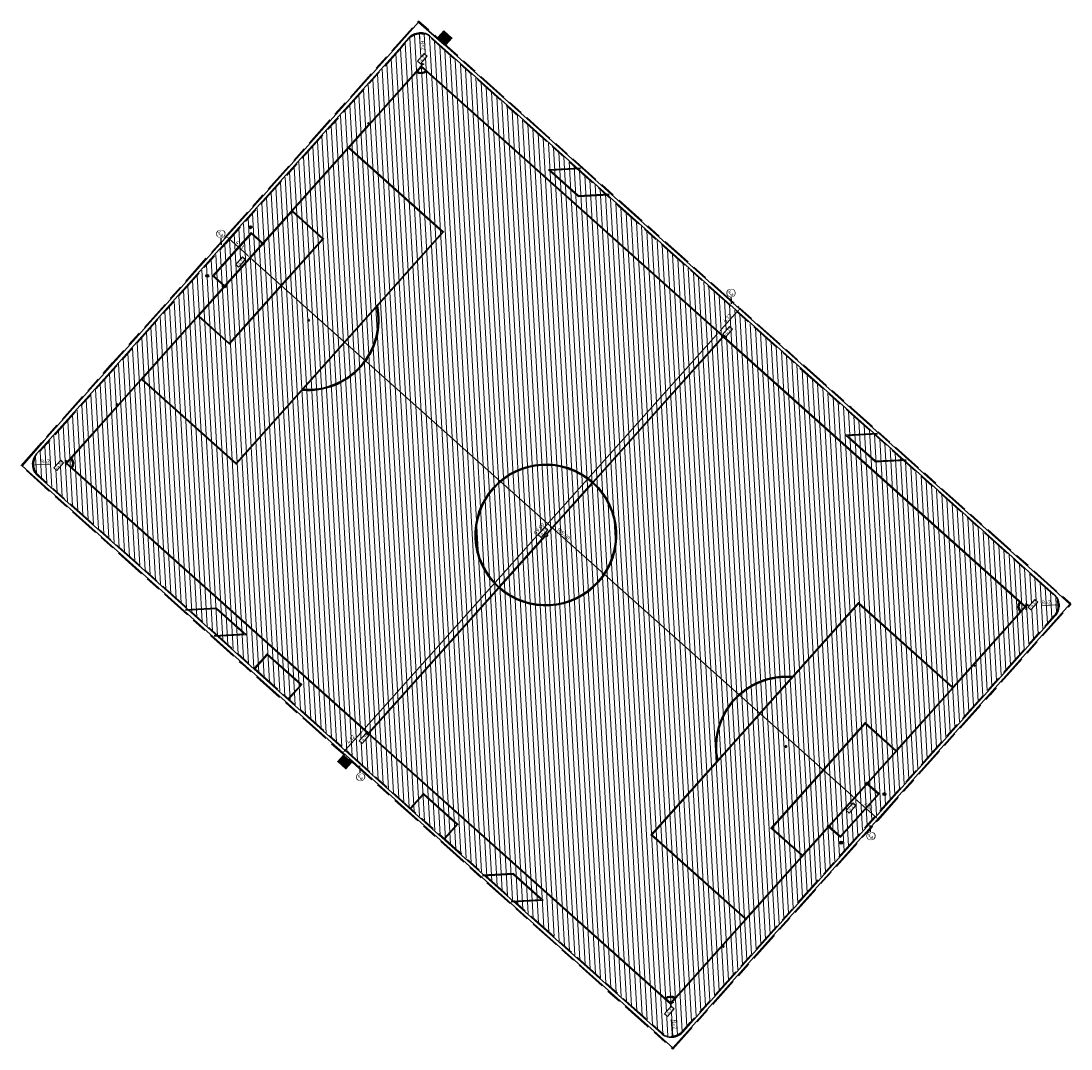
# Model space of a CAD drawing. Extents: x 102885 to 117860, y 477476 to 480770.
# Tile 3 of 7: x 104341 to 104477, y 478578 to 478711. Entities that reach past the tile are written whole.
import ezdxf
from ezdxf.enums import TextEntityAlignment as Align

# ---------------------------------------------------------------- set-up
doc = ezdxf.new("R2010")
doc.units = 0
doc.header["$LTSCALE"] = 0.5
doc.set_wipeout_variables(frame=1)
doc.linetypes.add('VH-OPSLUITBAND_100X200', pattern=[16, 8, -2, 4, -2])
for name, color, linetype, lineweight in [('N-ME-IE-MEUBILAIR_WEGMEUBILAIR_PAAL-S', 7, 'Continuous', 25), ('N-ME-VH-KANTOPSLUITING_OPSLUITBAND_100X200-G', 150, 'VH-OPSLUITBAND_100X200', 35), ('N-ME-VH-KANTOPSLUITING_VOORKANTBAND-G', 50, 'Continuous', 35), ('N-WE-GR-SPORTVELD-A-200', 62, 'Continuous', 18), ('N-WE-IE-MEUBILAIR_WEGMEUBILAIR-S', 7, 'Continuous', 25), ('N-WE-OG-BEBOUWING_BIJZONDERE DOELEINDEN-G', 7, 'Continuous', 25), ('N-WE-VH-VERHARDING_ROOSTER-A-200', 252, 'Continuous', 18), ('N-WE-VW-MARKERING_LANGS_STREEP_DOORGETROKKEN_015-G', 7, 'Continuous', 35), ('X-XX-AL-M', 7, 'Continuous', 18), ('X-XX-AL-T18', 10, 'Continuous', 18), ('X-XX-AL-VERWIJZING-S', 7, 'Continuous', 25), ('X1-XX-AL-M', 7, 'Continuous', 18)]:
    doc.layers.add(name, color=color, linetype=linetype, lineweight=lineweight)
doc.styles.add('NLCS-ISO', font='NLCS-ISO.ttf')
doc.styles.add('NLCS-ISO-M200-T18', font='NLCS-ISO.ttf', dxfattribs={"height": 0.36})
doc.styles.add('NLCS-ISO-M200-T25', font='NLCS-ISO.ttf', dxfattribs={"height": 0.5})
doc.dimstyles.new('NLCS-M200-T25-PIJL_L2_H1', dxfattribs={"dimscale": 0.2, "dimtxt": 2.5, "dimasz": 2.5, "dimexe": 2, "dimexo": 2, "dimgap": 0.7, "dimtad": 1, "dimzin": 0, "dimdsep": 46, "dimtxsty": 'NLCS-ISO-M200-T25', "dimcen": 0, "dimdle": 2, "dimclrd": 256, "dimclre": 256, "dimclrt": 256, "dimadec": 1, "dimazin": 0, "dimtfac": 1, "dimtdec": 3, "dimtofl": 0, "dimtmove": 0, "dimatfit": 3, "dimfxl": 2, "dimfxlon": 1, "dimtfillclr": 256, "dimtolj": 1, "dimtzin": 0, "dimlwd": -1, "dimlwe": -1, "dimarcsym": 0})

# ---------------------------------------------------------------- blocks, each defined once
blk = doc.blocks.new('SIE-WEG_PAAL_VAST-SO')
blk.add_hatch(color=256).paths.add_polyline_path([(0.09, 0.09), (-0.09, 0.09), (-0.09, -0.09), (0.09, -0.09)])
at = {"flags": 128}
blk.add_lwpolyline([(0.09, 0.09), (-0.09, 0.09), (-0.09, -0.09), (0.09, -0.09)], close=True, dxfattribs=at)
blk.add_circle((0, 0), 0.188)
blk = doc.blocks.new('*D42')
at = {"layer": 'X-XX-AL-M', "transparency": 16777216}
for p, q in [((104385.47, 478619.74), (104430.8, 478670.44)), ((104431.39, 478670.58), (104430.83, 478671.08)), ((104385.4, 478619.14), (104384.84, 478619.64))]:
    blk.add_line(p, q, dxfattribs=at)
for points in [[(104430.73, 478670.49), (104430.86, 478670.38), (104431.13, 478670.81)], [(104385.41, 478619.8), (104385.54, 478619.69), (104385.14, 478619.37)]]:
    blk.add_solid(points, dxfattribs=at)
at = {"layer": 'X-XX-AL-M', "transparency": 16777216, "insert": (104407.84, 478645.35), "char_height": 0.5, "attachment_point": 5, "rotation": 48.2009, "style": 'NLCS-ISO-M200-T25'}
blk.add_mtext('\\A1;69.00', dxfattribs=at)
blk = doc.blocks.new('*D43')
at = {"layer": 'X-XX-AL-M', "transparency": 16777216}
for p, q in [((104431.46, 478671.18), (104433.54, 478673.51)), ((104433.74, 478674), (104433.58, 478674.15)), ((104431.43, 478670.54), (104430.83, 478671.08))]:
    blk.add_line(p, q, dxfattribs=at)
for points in [[(104433.48, 478673.56), (104433.61, 478673.45), (104433.88, 478673.88)], [(104431.4, 478671.24), (104431.53, 478671.13), (104431.13, 478670.81)]]:
    blk.add_solid(points, dxfattribs=at)
at = {"layer": 'X-XX-AL-M', "transparency": 16777216, "insert": (104432.21, 478672.61), "char_height": 0.5, "attachment_point": 5, "rotation": 48.2009, "style": 'NLCS-ISO-M200-T25'}
blk.add_mtext('\\A1;4.12', dxfattribs=at)
blk = doc.blocks.new('*D44')
at = {"layer": 'X-XX-AL-M', "transparency": 16777216}
for p, q in [((104382.73, 478616.67), (104384.81, 478619)), ((104385.44, 478619.1), (104384.84, 478619.64)), ((104382.69, 478616.03), (104382.1, 478616.57))]:
    blk.add_line(p, q, dxfattribs=at)
for points in [[(104384.74, 478619.05), (104384.87, 478618.94), (104385.14, 478619.37)], [(104382.66, 478616.73), (104382.79, 478616.62), (104382.39, 478616.3)]]:
    blk.add_solid(points, dxfattribs=at)
at = {"layer": 'X-XX-AL-M', "transparency": 16777216, "insert": (104383.48, 478618.09), "char_height": 0.5, "attachment_point": 5, "rotation": 48.2009, "style": 'NLCS-ISO-M200-T25'}
blk.add_mtext('\\A1;4.12', dxfattribs=at)
blk = doc.blocks.new('SIE-WEG_PAAL_VLAGGENMAST-SO')
at = {"linetype": 'ByBlock', "lineweight": 18}
h = blk.add_hatch(color=0, dxfattribs=at)
h.dxf.hatch_style = 1
h.paths.add_polyline_path([(0, 2), (2, 1), (0, 0)])
at = {"color": 0, "linetype": 'ByBlock', "lineweight": 18}
blk.add_lwpolyline([(0, 2), (0, -2)], dxfattribs=at)
blk.add_lwpolyline([(0, 2), (2, 1), (0, 0)], close=True, dxfattribs=at)
blk = doc.blocks.new('SIE-WEG_PAAL_UITNEEMBAAR-SO')
h = blk.add_hatch(color=256)
h.paths.add_polyline_path([(0.19, 0, 1), (-0.19, 0, 1)])
h.paths.add_polyline_path([(0.09, -0.09), (-0.09, -0.09), (-0.09, 0.09), (0.09, 0.09)], flags=16)
at = {"flags": 128}
blk.add_lwpolyline([(0.09, 0.09), (-0.09, 0.09), (-0.09, -0.09), (0.09, -0.09)], close=True, dxfattribs=at)
blk.add_circle((0, 0), 0.188)
blk = doc.blocks.new('N-SAL-VERWIJZING_MATERIAALNUMMER-SO')
blk.add_circle((0, 0), 2.46)
blk.add_wipeout([(2.46, 0), (2.46, 0.15), (2.44, 0.31), (2.42, 0.46), (2.39, 0.61), (2.34, 0.76), (2.29, 0.91), (2.23, 1.05), (2.16, 1.19), (2.08, 1.32), (1.99, 1.45), (1.9, 1.57), (1.8, 1.69), (1.69, 1.8), (1.57, 1.9), (1.45, 1.99), (1.32, 2.08), (1.19, 2.16), (1.05, 2.23), (0.91, 2.29), (0.76, 2.34), (0.61, 2.39), (0.46, 2.42), (0.31, 2.44), (0.15, 2.46), (0, 2.46), (-0.15, 2.46), (-0.31, 2.44), (-0.46, 2.42), (-0.61, 2.39), (-0.76, 2.34), (-0.91, 2.29), (-1.05, 2.23), (-1.19, 2.16), (-1.32, 2.08), (-1.45, 1.99), (-1.57, 1.9), (-1.69, 1.8), (-1.8, 1.69), (-1.9, 1.57), (-1.99, 1.45), (-2.08, 1.32), (-2.16, 1.19), (-2.23, 1.05), (-2.29, 0.91), (-2.34, 0.76), (-2.39, 0.61), (-2.42, 0.46), (-2.44, 0.31), (-2.46, 0.15), (-2.46, 0), (-2.46, -0.15), (-2.44, -0.31), (-2.42, -0.46), (-2.39, -0.61), (-2.34, -0.76), (-2.29, -0.91), (-2.23, -1.05), (-2.16, -1.19), (-2.08, -1.32), (-1.99, -1.45), (-1.9, -1.57), (-1.8, -1.69), (-1.69, -1.8), (-1.57, -1.9), (-1.45, -1.99), (-1.32, -2.08), (-1.19, -2.16), (-1.05, -2.23), (-0.91, -2.29), (-0.76, -2.34), (-0.61, -2.39), (-0.46, -2.42), (-0.31, -2.44), (-0.15, -2.46), (0, -2.46), (0.15, -2.46), (0.31, -2.44), (0.46, -2.42), (0.61, -2.39), (0.76, -2.34), (0.91, -2.29), (1.05, -2.23), (1.19, -2.16), (1.32, -2.08), (1.45, -1.99), (1.57, -1.9), (1.69, -1.8), (1.8, -1.69), (1.9, -1.57), (1.99, -1.45), (2.08, -1.32), (2.16, -1.19), (2.23, -1.05), (2.29, -0.91), (2.34, -0.76), (2.39, -0.61), (2.42, -0.46), (2.44, -0.31)])
at = {"style": 'NLCS-ISO'}
blk.add_attdef('MATERIAALNUMMER', text='', height=2.5, dxfattribs=at).set_placement((0, 0), align=Align.MIDDLE_CENTER)
blk = doc.blocks.new('*D45')
at = {"layer": 'X1-XX-AL-M', "transparency": 16777216}
for p, q in [((104370.69, 478680.78), (104370.15, 478680.18)), ((104370.79, 478680.14), (104448.32, 478610.83)), ((104448.96, 478610.79), (104448.43, 478610.19))]:
    blk.add_line(p, q, dxfattribs=at)
for points in [[(104370.85, 478680.21), (104370.74, 478680.08), (104370.42, 478680.48)], [(104448.38, 478610.89), (104448.27, 478610.76), (104448.7, 478610.49)]]:
    blk.add_solid(points, dxfattribs=at)
at = {"layer": 'X1-XX-AL-M', "transparency": 16777216, "insert": (104411, 478644.72), "char_height": 0.5, "attachment_point": 5, "rotation": 318.2009, "style": 'NLCS-ISO-M200-T25'}
blk.add_mtext('\\A1;105.00', dxfattribs=at)
blk = doc.blocks.new('*D46')
at = {"layer": 'X1-XX-AL-M', "transparency": 16777216}
for p, q in [((104448.43, 478610.19), (104448.96, 478610.79)), ((104449.07, 478610.16), (104451.41, 478608.07)), ((104451.51, 478607.44), (104452.05, 478608.03))]:
    blk.add_line(p, q, dxfattribs=at)
for points in [[(104449.13, 478610.22), (104449.01, 478610.1), (104448.7, 478610.49)], [(104451.46, 478608.13), (104451.35, 478608.01), (104451.78, 478607.73)]]:
    blk.add_solid(points, dxfattribs=at)
at = {"layer": 'X1-XX-AL-M', "transparency": 16777216, "insert": (104450.5, 478609.4), "char_height": 0.5, "attachment_point": 5, "rotation": 318.1981, "style": 'NLCS-ISO-M200-T25'}
blk.add_mtext('\\A1;4.14', dxfattribs=at)
blk = doc.blocks.new('*D47')
at = {"layer": 'X1-XX-AL-M', "transparency": 16777216}
for p, q in [((104367.08, 478682.93), (104367.61, 478683.53)), ((104370.05, 478680.81), (104367.72, 478682.89)), ((104370.15, 478680.18), (104370.69, 478680.78))]:
    blk.add_line(p, q, dxfattribs=at)
for points in [[(104367.77, 478682.96), (104367.66, 478682.83), (104367.35, 478683.23)], [(104370.1, 478680.87), (104369.99, 478680.75), (104370.42, 478680.48)]]:
    blk.add_solid(points, dxfattribs=at)
at = {"layer": 'X1-XX-AL-M', "transparency": 16777216, "insert": (104369.14, 478682.14), "char_height": 0.5, "attachment_point": 5, "rotation": 318.1981, "style": 'NLCS-ISO-M200-T25'}
blk.add_mtext('\\A1;4.13', dxfattribs=at)
blk = doc.blocks.new('*D59')
at = {"layer": 'X-XX-AL-M', "transparency": 16777216}
blk.add_line((104392.5, 478707.27), (104392.39, 478709.04), dxfattribs=at)
blk.add_solid([(104392.47, 478709.05), (104392.31, 478709.04), (104392.36, 478709.54)], dxfattribs=at)
at = {"layer": 'X-XX-AL-M', "transparency": 16777216, "insert": (104392.85, 478707.93), "char_height": 0.5, "attachment_point": 5, "rotation": 273.5317, "style": 'NLCS-ISO-M200-T25'}
blk.add_mtext('\\A1;R=2', dxfattribs=at)
blk = doc.blocks.new('*D60')
at = {"layer": 'X-XX-AL-M', "transparency": 16777216}
blk.add_line((104472.87, 478635.39), (104474.65, 478635.5), dxfattribs=at)
blk.add_solid([(104474.65, 478635.58), (104474.66, 478635.41), (104475.15, 478635.52)], dxfattribs=at)
at = {"layer": 'X-XX-AL-M', "transparency": 16777216, "insert": (104473.49, 478635.82), "char_height": 0.5, "attachment_point": 5, "rotation": 3.3105, "style": 'NLCS-ISO-M200-T25'}
blk.add_mtext('\\A1;R=2', dxfattribs=at)
blk = doc.blocks.new('*D61')
at = {"layer": 'X-XX-AL-M', "transparency": 16777216}
blk.add_line((104424.96, 478581.84), (104425.06, 478580.06), dxfattribs=at)
blk.add_solid([(104425.15, 478580.07), (104424.98, 478580.06), (104425.09, 478579.56)], dxfattribs=at)
at = {"layer": 'X-XX-AL-M', "transparency": 16777216, "insert": (104425.39, 478581.22), "char_height": 0.5, "attachment_point": 5, "rotation": 273.1582, "style": 'NLCS-ISO-M200-T25'}
blk.add_mtext('\\A1;R=2', dxfattribs=at)
blk = doc.blocks.new('*D62')
at = {"layer": 'X-XX-AL-M', "transparency": 16777216}
blk.add_line((104344.59, 478653.72), (104342.81, 478653.62), dxfattribs=at)
blk.add_solid([(104342.8, 478653.7), (104342.81, 478653.54), (104342.31, 478653.59)], dxfattribs=at)
at = {"layer": 'X-XX-AL-M', "transparency": 16777216, "insert": (104343.93, 478654.07), "char_height": 0.5, "attachment_point": 5, "rotation": 3.0864, "style": 'NLCS-ISO-M200-T25'}
blk.add_mtext('\\A1;R=2', dxfattribs=at)

msp = doc.modelspace()

# ---------------------------------------------------------------- hatches: boundary and pattern name
at = {"layer": 'N-WE-GR-SPORTVELD-A-200'}
h = msp.add_hatch(dxfattribs=at)
h.set_pattern_fill('ANSI31', color=256, scale=0.2, angle=90)
h.set_pattern_definition([(93.2397, (104392.308, 478710.384), (-0.6339852, -0.035886), [])])
edge = h.paths.add_edge_path()
edge.add_arc((104392.483, 478707.546), 1.9, 48.2397, 138.82361)
edge.add_line((104391.053, 478708.797), (104390.149, 478707.764))
edge.add_line((104390.149, 478707.764), (104381.238, 478697.826))
edge.add_line((104381.238, 478697.826), (104372.923, 478688.557))
edge.add_line((104372.923, 478688.557), (104367.265, 478682.234))
edge.add_line((104367.265, 478682.234), (104361.162, 478675.42))
edge.add_line((104361.162, 478675.42), (104353.171, 478666.424))
edge.add_line((104353.171, 478666.424), (104344.232, 478656.451))
edge.add_line((104344.232, 478656.451), (104342.897, 478654.976))
edge.add_arc((104344.306, 478653.701), 1.9, 137.86392, 228.30878)
edge.add_line((104343.043, 478652.282), (104344.309, 478651.154))
edge.add_line((104344.309, 478651.154), (104356.455, 478640.362))
edge.add_line((104356.455, 478640.362), (104369.79, 478628.379))
edge.add_line((104369.79, 478628.379), (104383.236, 478616.351))
edge.add_line((104383.236, 478616.351), (104397.511, 478603.541))
edge.add_line((104397.511, 478603.541), (104410.461, 478591.979))
edge.add_line((104410.461, 478591.979), (104422.247, 478581.464))
edge.add_line((104422.247, 478581.464), (104423.709, 478580.149))
edge.add_arc((104424.98, 478581.561), 1.9, 228.02886, 318.24185)
edge.add_line((104426.397, 478580.296), (104427.425, 478581.448))
edge.add_line((104427.425, 478581.448), (104437.059, 478592.184))
edge.add_line((104437.059, 478592.184), (104444.298, 478600.267))
edge.add_line((104444.298, 478600.267), (104449.838, 478606.479))
edge.add_line((104449.838, 478606.479), (104456.558, 478613.979))
edge.add_line((104456.558, 478613.979), (104465.775, 478624.289))
edge.add_line((104465.775, 478624.289), (104474.571, 478634.143))
edge.add_arc((104473.154, 478635.408), 1.9, 318.24883, 408.25908)
edge.add_line((104474.419, 478636.826), (104473.266, 478637.854))
edge.add_line((104473.266, 478637.854), (104461.382, 478648.528))
edge.add_line((104461.382, 478648.528), (104447.897, 478660.557))
edge.add_line((104447.897, 478660.557), (104421.539, 478684.09))
edge.add_line((104421.539, 478684.09), (104408.762, 478695.538))
edge.add_line((104408.762, 478695.538), (104400.313, 478703.098))
edge.add_line((104400.313, 478703.098), (104395.237, 478707.634))
edge.add_line((104395.237, 478707.634), (104393.749, 478708.964))
at = {"layer": 'N-WE-VH-VERHARDING_ROOSTER-A-200'}
h = msp.add_hatch(dxfattribs=at)
h.set_pattern_fill('AVH-ROOSTER', color=256, scale=0.04, angle=-41.5535, pattern_type=2)
h.set_pattern_definition([(318.446500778, (-292505.21443, 188500.04425), (0.079598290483, 0.089800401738), []), (48.44650078, (-292505.21443, 188500.04425), (-0.17960080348, 0.15919658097), [])])
h.paths.add_polyline_path([(104395.525, 478709.649), (104394.928, 478708.975), (104395.826, 478708.179), (104396.423, 478708.853)])

# ---------------------------------------------------------------- linework, layer by layer
at = {"layer": 'N-ME-VH-KANTOPSLUITING_OPSLUITBAND_100X200-G', "elevation": -4.347, "flags": 128}
msp.add_lwpolyline([(104395.525, 478709.649), (104396.423, 478708.853), (104395.826, 478708.179), (104394.928, 478708.975)], close=True, dxfattribs=at)
at = {"layer": 'N-ME-VH-KANTOPSLUITING_VOORKANTBAND-G', "elevation": -4.347, "flags": 128}
msp.add_lwpolyline([(104395.517, 478709.79), (104396.565, 478708.861), (104395.835, 478708.038), (104394.787, 478708.967)], close=True, dxfattribs=at)
at = {"layer": 'N-WE-OG-BEBOUWING_BIJZONDERE DOELEINDEN-G', "flags": 128}
for points in [[(104413.196, 478692.026), (104409.082, 478691.805), (104412.907, 478688.37), (104416.922, 478688.586)], [(104413.202, 478691.927), (104409.328, 478691.718), (104412.943, 478688.472), (104416.917, 478688.686)], [(104451.643, 478657.686), (104447.528, 478657.464), (104451.354, 478654.029), (104455.368, 478654.245)], [(104451.648, 478657.586), (104447.774, 478657.377), (104451.39, 478654.131), (104455.363, 478654.345)]]:
    msp.add_lwpolyline(points, dxfattribs=at)
at = {"layer": 'N-WE-OG-BEBOUWING_BIJZONDERE DOELEINDEN-G', "elevation": -4.335, "flags": 128}
for points in [[(104372.136, 478682.319), (104370.607, 478683.686), (104365.595, 478678.08), (104367.123, 478676.714)], [(104372.069, 478682.245), (104370.615, 478683.545), (104365.736, 478678.088), (104367.19, 478676.788)]]:
    msp.add_lwpolyline(points, dxfattribs=at)
at = {"layer": 'N-WE-OG-BEBOUWING_BIJZONDERE DOELEINDEN-G', "extrusion": (-0.000958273, 0.000858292, 0.999999), "flags": 128}
for points, elevation in [([(104365.777, 478631.358), (104369.892, 478631.581), (104366.065, 478635.014), (104362.05, 478634.797)], 310.795), ([(104365.772, 478631.457), (104369.645, 478631.668), (104366.029, 478634.912), (104362.056, 478634.697)], 310.795), ([(104404.201, 478596.987), (104408.316, 478597.21), (104404.489, 478600.644), (104400.474, 478600.426)], 306.4), ([(104404.196, 478597.087), (104408.069, 478597.297), (104404.453, 478600.542), (104400.48, 478600.326)], 306.4)]:
    msp.add_lwpolyline(points, dxfattribs=dict(at, elevation=elevation))
at = {"layer": 'N-WE-VW-MARKERING_LANGS_STREEP_DOORGETROKKEN_015-G', "flags": 128}
for points in [[(104392.587, 478705.269), (104470.863, 478635.285), (104464.165, 478627.792), (104464.314, 478627.659), (104464.247, 478627.585), (104464.098, 478627.718), (104431.639, 478591.413), (104431.788, 478591.279), (104431.721, 478591.205), (104431.572, 478591.338), (104424.874, 478583.846), (104346.597, 478653.831), (104353.296, 478661.323), (104353.147, 478661.456), (104353.213, 478661.531), (104353.363, 478661.397), (104385.822, 478697.702), (104385.673, 478697.836), (104385.74, 478697.91), (104385.889, 478697.777), (104392.587, 478705.269)], [(104375.459, 478623.308), (104377.138, 478625.184), (104372.665, 478629.183), (104370.988, 478627.308)], [(104375.385, 478623.374), (104376.996, 478625.176), (104372.673, 478629.042), (104371.062, 478627.241)], [(104395.646, 478605.214), (104397.346, 478607.116), (104392.874, 478611.115), (104391.18, 478609.222)], [(104395.571, 478605.281), (104397.205, 478607.108), (104392.881, 478610.974), (104391.255, 478609.155)]]:
    msp.add_lwpolyline(points, dxfattribs=at)
for points in [[(104431.621, 478670.236), (104393.262, 478704.531, -0.3566822), (104391.999, 478704.461), (104383.274, 478694.703), (104395.5, 478683.772), (104386.944, 478674.202, -0.499146), (104377.196, 478663.299), (104368.64, 478653.729), (104356.414, 478664.66), (104347.335, 478654.506, -0.3566822), (104347.406, 478653.242), (104385.765, 478618.946), (104402.595, 478637.77, -0.9945504), (104414.792, 478651.412)], [(104392.066, 478704.536), (104392.595, 478705.128), (104393.187, 478704.598, -0.3503971)], [(104386.86, 478674.108), (104377.28, 478663.393, 0.4939496)], [(104431.696, 478670.169), (104414.866, 478651.345, -0.9945504), (104402.669, 478637.703), (104385.839, 478618.879), (104424.198, 478584.584, -0.3566822), (104425.462, 478584.654), (104434.556, 478594.825), (104422.33, 478605.756), (104430.886, 478615.326, -0.499146), (104440.634, 478626.229), (104449.19, 478635.799), (104461.416, 478624.868), (104470.126, 478634.609, -0.3566822), (104470.055, 478635.873)], [(104347.331, 478653.309), (104346.739, 478653.838), (104347.268, 478654.431, -0.3503971)], [(104408.836, 478644.751, 0.793492), (104408.55, 478644.431), (104402.661, 478637.844, -0.9944903), (104414.725, 478651.337)], [(104408.91, 478644.684, -0.793492), (104408.625, 478644.365), (104402.736, 478637.778, 0.9944903), (104414.8, 478651.271)], [(104470.13, 478635.806), (104470.722, 478635.277), (104470.193, 478634.684, -0.3503971)], [(104440.55, 478626.135), (104430.97, 478615.42, -0.4939496)], [(104425.395, 478584.579), (104424.866, 478583.987), (104424.273, 478584.517, -0.3503971)]]:
    msp.add_lwpolyline(points, format="xyb", close=True, dxfattribs=at)
for points in [[(104383.208, 478694.628), (104395.359, 478683.764), (104368.632, 478653.87), (104356.48, 478664.734), (104363.745, 478672.86), (104367.771, 478669.261), (104379.968, 478682.903), (104375.943, 478686.503)], [(104363.812, 478672.935), (104375.876, 478686.428), (104379.827, 478682.896), (104367.763, 478669.402)], [(104454.085, 478616.668), (104450.059, 478620.267), (104437.862, 478606.625), (104441.887, 478603.025), (104434.622, 478594.9), (104422.471, 478605.764), (104449.198, 478635.658), (104461.35, 478624.794)], [(104441.954, 478603.1), (104454.018, 478616.593), (104450.067, 478620.126), (104438.003, 478606.633)]]:
    msp.add_lwpolyline(points, close=True, dxfattribs=at)
at = {"layer": 'N-WE-VW-MARKERING_LANGS_STREEP_DOORGETROKKEN_015-G'}
for centre in [(104378.044, 478672.35, -4.335), (104439.786, 478617.178, -4.335)]:
    msp.add_circle(centre, 0.1, dxfattribs=at)
at = {"layer": 'X-XX-AL-VERWIJZING-S', "elevation": -4.335, "flags": 128}
for points in [[(104366.742, 478682.1), (104366.663, 478683.512)], [(104384.754, 478613.25), (104384.675, 478614.662)], [(104450.799, 478605.601), (104450.72, 478607.013)]]:
    msp.add_lwpolyline(points, dxfattribs=at)
at = {"layer": 'X-XX-AL-VERWIJZING-S', "flags": 128}
msp.add_lwpolyline([(104432.779, 478674.46), (104432.7, 478675.872)], dxfattribs=at)

# ---------------------------------------------------------------- block references
at = {"layer": 'N-ME-IE-MEUBILAIR_WEGMEUBILAIR_PAAL-S', "xscale": 0.2, "yscale": 0.2, "zscale": 0.2}
for p in [(104392.587, 478705.269, -4.335), (104424.874, 478583.846, -4.335)]:
    msp.add_blockref('SIE-WEG_PAAL_VLAGGENMAST-SO', p, dxfattribs=at)
at = {"layer": 'N-ME-IE-MEUBILAIR_WEGMEUBILAIR_PAAL-S'}
for p, rotation in [((104372.102, 478682.282, -4.335), 359.9971831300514), ((104367.156, 478676.751, -4.335), 359.9971831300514), ((104450.305, 478612.364), 179.9971831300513), ((104445.359, 478606.833), 179.9971831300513)]:
    msp.add_blockref('SIE-WEG_PAAL_VAST-SO', p, dxfattribs=dict(at, rotation=rotation))
at = {"layer": 'N-WE-IE-MEUBILAIR_WEGMEUBILAIR-S'}
for p in [(104370.507, 478684.38, -4.335), (104364.909, 478678.091, -4.335)]:
    msp.add_blockref('SIE-WEG_PAAL_UITNEEMBAAR-SO', p, dxfattribs=at)
at = {"layer": 'N-WE-IE-MEUBILAIR_WEGMEUBILAIR-S', "rotation": 180}
for p in [(104452.552, 478611.025), (104446.954, 478604.735)]:
    msp.add_blockref('SIE-WEG_PAAL_UITNEEMBAAR-SO', p, dxfattribs=at)

# ---------------------------------------------------------------- dimensions: what is measured, and where the dimension line sits
at = {"layer": 'X-XX-AL-M'}
for base, p1, p2, picture, middle in [((104433.877, 478673.881, -4.335), (104431.763, 478670.244, -4.335), (104434.508, 478673.317), '*D43', (104432.213, 478672.605, -4.335)), ((104431.13, 478670.809, -4.335), (104385.698, 478618.872, -4.335), (104431.688, 478670.31, -4.335), '*D42', (104407.844, 478645.35, -4.335)), ((104385.14, 478619.371, -4.335), (104383.026, 478615.733, -4.335), (104385.771, 478618.806, -4.329), '*D44', (104383.476, 478618.095, -4.335))]:
    dim = msp.add_linear_dim(base=base, p1=p1, p2=p2, angle=48.20095, dimstyle='NLCS-M200-T25-PIJL_L2_H1', dxfattribs=at)
    dim.commit()
    dim.dimension.update_dxf_attribs({"geometry": picture, "text_midpoint": middle})

# ---------------------------------------------------------------- next in the draw order: block references
at = {"layer": 'X-XX-AL-VERWIJZING-S', "xscale": 0.2, "yscale": 0.2, "zscale": 0.2, "rotation": 318.2}
for p in [(104366.663, 478683.512, -4.335), (104432.7, 478675.872), (104384.754, 478613.25, -4.335)]:
    msp.add_blockref('N-SAL-VERWIJZING_MATERIAALNUMMER-SO', p, dxfattribs=at).add_auto_attribs({'MATERIAALNUMMER': '4a'})

# ---------------------------------------------------------------- next in the draw order: texts
at = {"layer": 'X-XX-AL-T18', "char_height": 0.36, "attachment_point": 5, "rotation": 48.20095, "style": 'NLCS-ISO-M200-T18', "bg_fill": 19, "box_fill_scale": 1.2, "bg_fill_color": 256, "bg_fill_transparency": 0}
for s, insert in [('-4.32', (104392.748, 478706.199, -4.335)), ('-4.23', (104369.22, 478679.883, -4.335)), ('-4.32', (104432.259, 478670.873, -4.335)), ('-4.32', (104345.691, 478653.567, -4.335)), ('-4.23', (104408.358, 478644.891, -4.335)), ('-4.32', (104471.769, 478635.548, -4.335)), ('-4.32', (104385.202, 478618.242, -4.335)), ('-4.23', (104448.241, 478609.232, -4.335)), ('-4.32', (104424.713, 478582.916, -4.335))]:
    msp.add_mtext_dynamic_manual_height_columns(s, width=1.17222, gutter_width=1.8, heights=[0], dxfattribs=dict(at, insert=insert))

# ---------------------------------------------------------------- next in the draw order: hatches: boundary and pattern name
at = {"layer": 'N-WE-VH-VERHARDING_ROOSTER-A-200'}
h = msp.add_hatch(dxfattribs=at)
h.set_pattern_fill('AVH-ROOSTER', color=256, scale=0.04, angle=-41.84071, pattern_type=2)
h.set_pattern_definition([(318.159287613, (-293967.98551, 190399.53031), (0.080047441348, 0.08940026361), []), (48.159287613, (-293967.98551, 190399.53031), (-0.17880052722, 0.1600948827), [])])
h.paths.add_polyline_path([(104382.529, 478615.907), (104381.928, 478615.236), (104382.822, 478614.436), (104383.423, 478615.106)])

# ---------------------------------------------------------------- next in the draw order: linework, layer by layer
at = {"layer": 'N-ME-VH-KANTOPSLUITING_OPSLUITBAND_100X200-G', "elevation": -4.189, "flags": 128}
msp.add_lwpolyline([(104382.529, 478615.907), (104383.423, 478615.106), (104382.822, 478614.436), (104381.928, 478615.236)], close=True, dxfattribs=at)
at = {"layer": 'N-ME-VH-KANTOPSLUITING_VOORKANTBAND-G', "elevation": -4.189, "flags": 128}
msp.add_lwpolyline([(104382.521, 478616.048), (104383.564, 478615.114), (104382.83, 478614.294), (104381.787, 478615.228)], close=True, dxfattribs=at)
at = {"layer": 'N-WE-OG-BEBOUWING_BIJZONDERE DOELEINDEN-G', "flags": 128}
for points in [[(104445.325, 478606.796), (104446.854, 478605.429), (104451.866, 478611.035), (104450.338, 478612.402)], [(104445.392, 478606.87), (104446.846, 478605.571), (104451.725, 478611.027), (104450.271, 478612.327)]]:
    msp.add_lwpolyline(points, dxfattribs=at)

# ---------------------------------------------------------------- next in the draw order: block references
at = {"layer": 'N-ME-IE-MEUBILAIR_WEGMEUBILAIR_PAAL-S', "xscale": 0.2, "yscale": 0.2, "zscale": 0.2}
for p in [(104346.597, 478653.831, -4.335), (104470.863, 478635.285, -4.335)]:
    msp.add_blockref('SIE-WEG_PAAL_VLAGGENMAST-SO', p, dxfattribs=at)

# ---------------------------------------------------------------- next in the draw order: dimensions: what is measured, and where the dimension line sits
at = {"layer": 'X-XX-AL-M'}
for center, mpoint, picture, middle in [((104392.483, 478707.546), (104392.36, 478709.543), '*D59', (104392.461, 478707.906)), ((104344.306, 478653.701), (104342.309, 478653.593), '*D62', (104343.947, 478653.681)), ((104473.154, 478635.408), (104475.151, 478635.524), '*D60', (104473.513, 478635.429)), ((104424.98, 478581.561), (104425.09, 478579.564), '*D61', (104425, 478581.202))]:
    dim = msp.add_radius_dim(center=center, mpoint=mpoint, dimstyle='NLCS-M200-T25-PIJL_L2_H1', override={"dimdec": 0, "dimpost": 'R=<>'}, dxfattribs=at)
    dim.commit()
    dim.dimension.update_dxf_attribs({"geometry": picture, "text_midpoint": middle, "dimtype": 164})
at = {"layer": 'X1-XX-AL-M'}
dim = msp.add_linear_dim(base=(104448.697, 478610.492), p1=(104392.587, 478705.269), p2=(104470.863, 478635.285), angle=318.20095, dimstyle='NLCS-M200-T25-PIJL_L2_H1', dxfattribs=at)
dim.commit()
dim.dimension.update_dxf_attribs({"geometry": '*D45', "text_midpoint": (104410.738, 478644.431), "dimtype": 160})
dim = msp.add_linear_dim(base=(104367.346, 478683.227), p1=(104369.592, 478679.55), p2=(104366.517, 478682.3), angle=318.19813, dimstyle='NLCS-M200-T25-PIJL_L2_H1', dxfattribs=at)
dim.commit()
dim.dimension.update_dxf_attribs({"geometry": '*D47', "text_midpoint": (104369.143, 478682.143)})

# ---------------------------------------------------------------- next in the draw order: block references
at = {"layer": 'X-XX-AL-VERWIJZING-S', "xscale": 0.2, "yscale": 0.2, "zscale": 0.2, "rotation": 318.2}
msp.add_blockref('N-SAL-VERWIJZING_MATERIAALNUMMER-SO', (104450.799, 478605.601, -4.335), dxfattribs=at).add_auto_attribs({'MATERIAALNUMMER': '4a'})

# ---------------------------------------------------------------- next in the draw order: linework, layer by layer
at = {"layer": 'N-ME-VH-KANTOPSLUITING_OPSLUITBAND_100X200-G', "flags": 128}
msp.add_lwpolyline([(104340.798, 478653.514), (104343.741, 478656.852), (104352.653, 478666.829), (104360.716, 478675.812), (104366.819, 478682.639), (104372.468, 478688.958), (104380.749, 478698.237), (104389.65, 478708.166), (104392.258, 478711.075), (104395.624, 478708.091), (104400.71, 478703.556), (104409.176, 478695.973), (104421.917, 478684.564), (104434.597, 478673.238), (104448.259, 478661.034), (104461.809, 478648.931), (104473.665, 478638.331), (104476.7, 478635.625), (104466.217, 478623.875), (104456.99, 478613.569), (104450.255, 478606.027), (104444.725, 478599.872), (104437.498, 478591.825), (104427.925, 478581.088), (104425.179, 478578.032), (104421.846, 478580.989), (104410.05, 478591.537), (104397.112, 478603.114), (104382.81, 478615.923), (104369.381, 478627.904), (104356.025, 478639.879), (104343.865, 478650.758)], close=True, dxfattribs=at)
msp.add_lwpolyline([(104474.419, 478636.826), (104473.266, 478637.854), (104461.382, 478648.528), (104447.897, 478660.557), (104421.539, 478684.09), (104408.762, 478695.538), (104400.313, 478703.098), (104395.237, 478707.634), (104393.749, 478708.964, 0.4172016), (104391.053, 478708.797), (104390.149, 478707.764), (104381.238, 478697.826), (104372.923, 478688.557), (104367.265, 478682.234), (104361.162, 478675.42), (104353.171, 478666.424), (104344.232, 478656.451), (104342.897, 478654.976, 0.4164895), (104343.043, 478652.282), (104344.309, 478651.154), (104356.455, 478640.362), (104369.79, 478628.379), (104383.236, 478616.351), (104397.511, 478603.541), (104410.461, 478591.979), (104422.247, 478581.464), (104423.709, 478580.149, 0.4153028), (104426.397, 478580.296), (104427.425, 478581.448), (104437.059, 478592.184), (104444.298, 478600.267), (104449.838, 478606.479), (104456.558, 478613.979), (104465.775, 478624.289), (104474.571, 478634.143, 0.4142659)], format="xyb", close=True, dxfattribs=at)
at = {"layer": 'N-ME-VH-KANTOPSLUITING_VOORKANTBAND-G', "flags": 128}
msp.add_lwpolyline([(104340.939, 478653.522), (104343.816, 478656.786), (104352.727, 478666.762), (104360.79, 478675.745), (104366.894, 478682.572), (104372.543, 478688.891), (104380.824, 478698.17), (104389.724, 478708.099), (104392.266, 478710.934), (104395.558, 478708.016), (104400.643, 478703.481), (104409.109, 478695.899), (104421.85, 478684.489), (104434.53, 478673.163), (104448.192, 478660.959), (104461.742, 478648.856), (104473.598, 478638.256), (104476.559, 478635.617), (104466.142, 478623.942), (104456.915, 478613.636), (104450.181, 478606.094), (104444.651, 478599.939), (104437.423, 478591.892), (104427.85, 478581.155), (104425.171, 478578.173), (104421.913, 478581.064), (104410.117, 478591.612), (104397.179, 478603.189), (104382.877, 478615.998), (104369.448, 478627.979), (104356.092, 478639.953), (104343.932, 478650.832)], close=True, dxfattribs=at)
msp.add_lwpolyline([(104474.485, 478636.901), (104473.333, 478637.929), (104461.449, 478648.603), (104447.964, 478660.632), (104421.606, 478684.165), (104408.829, 478695.612), (104400.38, 478703.173), (104395.304, 478707.709), (104393.815, 478709.038, 0.4172016), (104390.978, 478708.863), (104390.074, 478707.83), (104381.164, 478697.893), (104372.849, 478688.624), (104367.19, 478682.301), (104361.087, 478675.487), (104353.096, 478666.491), (104344.158, 478656.518), (104342.823, 478655.043, 0.4164895), (104342.976, 478652.207), (104344.243, 478651.079), (104356.388, 478640.287), (104369.723, 478628.305), (104383.169, 478616.277), (104397.444, 478603.466), (104410.394, 478591.904), (104422.18, 478581.39), (104423.642, 478580.074, 0.4153028), (104426.472, 478580.229), (104427.5, 478581.381), (104437.133, 478592.117), (104444.373, 478600.2), (104449.913, 478606.412), (104456.633, 478613.912), (104465.85, 478624.222), (104474.646, 478634.077, 0.4142659)], format="xyb", close=True, dxfattribs=at)

# ---------------------------------------------------------------- next in the draw order: dimensions: what is measured, and where the dimension line sits
at = {"layer": 'X1-XX-AL-M'}
dim = msp.add_linear_dim(base=(104451.781, 478607.735), p1=(104447.868, 478609.565), p2=(104450.954, 478606.81), angle=318.19813, dimstyle='NLCS-M200-T25-PIJL_L2_H1', dxfattribs=at)
dim.commit()
dim.dimension.update_dxf_attribs({"geometry": '*D46', "text_midpoint": (104450.499, 478609.404)})

doc.saveas('drawing.dxf')
